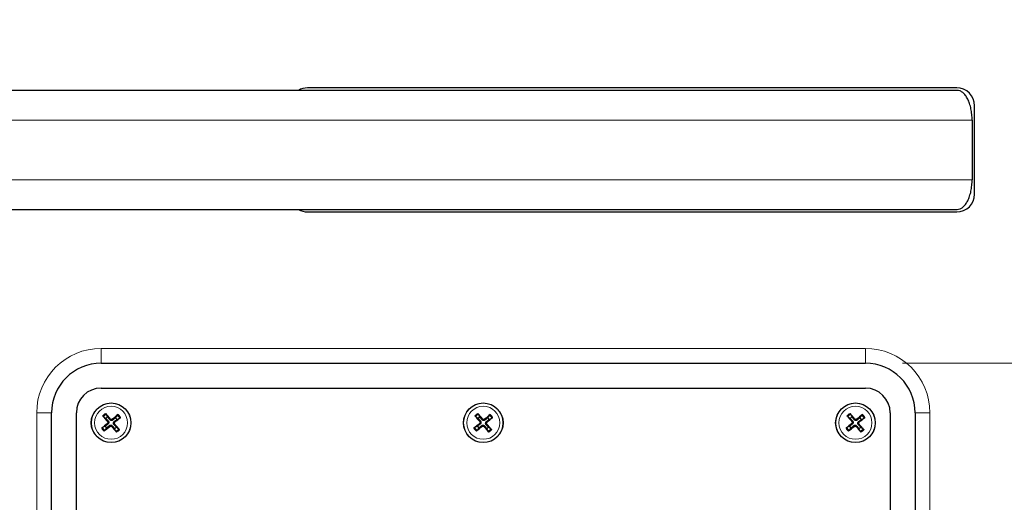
# Model space of a CAD drawing. Header units: millimetres. Extents: x -2236 to 4365, y 90 to 3088.
# Tile 18 of 39: x 647 to 845, y 2149 to 2246. Entities that reach past the tile are written whole.
import ezdxf

# ---------------------------------------------------------------- set-up
doc = ezdxf.new("R2010")
doc.units = ezdxf.units.MM
doc.header["$LTSCALE"] = 15
doc.layers.add('Quota (ISO)', color=7, linetype='Continuous', lineweight=15, true_color=0x008000)
doc.layers.add('Visibile sottile (ISO)', color=9, linetype='Continuous', lineweight=18, true_color=0x808080)
doc.layers.add('Visibile (ISO)', color=7, linetype='Continuous', lineweight=25)
doc.styles.add('Testo nota (ISO)', font='tahoma.ttf')
doc.dimstyles.new('Default (ISO)', dxfattribs={"dimscale": 15, "dimtxt": 2, "dimasz": 1.5, "dimexe": 2, "dimexo": 0.5, "dimgap": 0.5, "dimtad": 1, "dimtoh": 1, "dimrnd": 1e-08, "dimtxsty": 'Testo nota (ISO)', "dimblk": 'Filled-1', "dimcen": 0.09, "dimdle": 10, "dimclrd": 256, "dimclre": 256, "dimclrt": 256, "dimazin": 2, "dimtfac": 0.75, "dimtmove": 0, "dimatfit": 3, "dimfxl": 0, "dimtolj": 1, "dimtzin": 0, "dimlwd": -1, "dimlwe": -1, "dimarcsym": 0})

# ---------------------------------------------------------------- blocks, each defined once
blk = doc.blocks.new('Filled-1')
at = {"color": 0}
for p, q in [((0, 0), (-1, 0.3333)), ((-1, 0.3333), (-1, -0.3333)), ((-1, 0), (0, 0)), ((-1, -0.3333), (0, 0))]:
    blk.add_line(p, q, dxfattribs=at)
at = {"color": 0, "flags": 128}
blk.add_lwpolyline([(-1, -0.3333), (0, 0), (-1, 0.3333), (-1, -0.3333)], dxfattribs=at)
at = {"color": 0}
blk.add_solid([(-1, -0.3333), (0, 0), (-1, 0.3333), (-1, -0.3333)], dxfattribs=at)
blk = doc.blocks.new('*D19')
at = {"layer": 'Defpoints', "color": 0, "transparency": 16777216}
for p in [(2980.54, 2676.18), (-2236.49, 2219.75), (3189.41, 2061.87), (2980.54, 1763.32)]:
    blk.add_point(p, dxfattribs=at)
at = {"layer": 'Quota (ISO)', "transparency": 16777216}
for p, q in [((2988.02, 2676.83), (3200.94, 2695.46)), ((2988.02, 1762.66), (3200.94, 1744.03))]:
    blk.add_line(p, q, dxfattribs=at)
blk.add_arc((-2236.49, 2219.75), 5428.2, 355.23749, 4.76251, dxfattribs=at)
at = {"layer": 'Quota (ISO)', "transparency": 16777216, "xscale": 22.5, "yscale": 22.5, "zscale": 22.5}
for p, rotation in [((3171.05, 2692.85), 94.88125373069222), ((3171.05, 1746.65), 265.1187462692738)]:
    blk.add_blockref('Filled-1', p, dxfattribs=dict(at, rotation=rotation))
at = {"layer": 'Quota (ISO)', "transparency": 16777216, "insert": (3168.59, 2190.81), "char_height": 30, "attachment_point": 4, "rotation": 90, "style": 'Testo nota (ISO)'}
blk.add_mtext('\\A1;10°', dxfattribs=at)
blk = doc.blocks.new('*D28')
at = {"layer": 'Defpoints', "color": 0, "transparency": 16777216}
for p in [(817.46, 2176.75), (1014.61, 2176.75), (817.46, 1962.75)]:
    blk.add_point(p, dxfattribs=at)
at = {"layer": 'Quota (ISO)', "transparency": 16777216}
for p, q in [((824.96, 2176.75), (1044.61, 2176.75)), ((1014.61, 2154.25), (1014.61, 2109.42)), ((1014.61, 1985.25), (1014.61, 2030.07)), ((824.96, 1962.75), (1044.61, 1962.75))]:
    blk.add_line(p, q, dxfattribs=at)
at = {"layer": 'Quota (ISO)', "transparency": 16777216, "xscale": 22.5, "yscale": 22.5, "zscale": 22.5}
for p, rotation in [((1014.61, 2176.75), 90), ((1014.61, 1962.75), 270)]:
    blk.add_blockref('Filled-1', p, dxfattribs=dict(at, rotation=rotation))
at = {"layer": 'Quota (ISO)', "transparency": 16777216, "insert": (1014.61, 2037.57), "char_height": 30, "attachment_point": 4, "rotation": 90, "style": 'Testo nota (ISO)'}
blk.add_mtext('\\A1;214', dxfattribs=at)
blk = doc.blocks.new('*D29')
at = {"layer": 'Defpoints', "color": 0, "transparency": 16777216}
for p in [(262.15, 2676.2), (1014.61, 2676.2), (817.46, 2176.75)]:
    blk.add_point(p, dxfattribs=at)
at = {"layer": 'Quota (ISO)', "transparency": 16777216}
for p, q in [((269.65, 2676.2), (1044.61, 2676.2)), ((1014.61, 2653.7), (1014.61, 2473.37)), ((1014.61, 2199.25), (1014.61, 2379.58)), ((824.96, 2176.75), (1044.61, 2176.75))]:
    blk.add_line(p, q, dxfattribs=at)
at = {"layer": 'Quota (ISO)', "transparency": 16777216, "xscale": 22.5, "yscale": 22.5, "zscale": 22.5}
for p, rotation in [((1014.61, 2676.2), 90), ((1014.61, 2176.75), 270)]:
    blk.add_blockref('Filled-1', p, dxfattribs=dict(at, rotation=rotation))
at = {"layer": 'Quota (ISO)', "transparency": 16777216, "insert": (1014.61, 2387.08), "char_height": 30, "attachment_point": 4, "rotation": 90, "style": 'Testo nota (ISO)'}
blk.add_mtext('\\A1; 500', dxfattribs=at)

msp = doc.modelspace()

# ---------------------------------------------------------------- linework, layer by layer
at = {"layer": 'Visibile (ISO)'}
for p, q in [((835.86, 2232.248), (705.036, 2232.248)), ((835.946, 2231.748), (512.578, 2231.748)), ((839.46, 2210.848), (839.46, 2228.648)), ((838.96, 2225.748), (838.96, 2213.748)), ((512.578, 2207.748), (835.946, 2207.748)), ((705.036, 2207.248), (835.86, 2207.248)), ((663.46, 2176.748), (817.46, 2176.748)), ((663.46, 2171.748), (817.46, 2171.748)), ((653.46, 1972.748), (653.46, 2166.748)), ((658.46, 1972.748), (658.46, 2166.748)), ((822.46, 2166.748), (822.46, 1972.748)), ((827.46, 2166.748), (827.46, 1972.748)), ((663.93, 2165.992), (664.403, 2165.612)), ((664.79, 2165.938), (664.497, 2166.469)), ((666.704, 2166.278), (666.325, 2165.805)), ((666.65, 2165.418), (667.181, 2165.711)), ((738.93, 2165.992), (739.403, 2165.612)), ((739.79, 2165.938), (739.497, 2166.469)), ((741.704, 2166.278), (741.325, 2165.805)), ((741.65, 2165.418), (742.181, 2165.711)), ((813.93, 2165.992), (814.403, 2165.612)), ((814.79, 2165.938), (814.497, 2166.469)), ((816.704, 2166.278), (816.325, 2165.805)), ((816.65, 2165.418), (817.181, 2165.711)), ((664.271, 2164.078), (663.74, 2163.785)), ((664.217, 2163.218), (664.596, 2163.691)), ((666.131, 2163.558), (666.423, 2163.027)), ((666.991, 2163.504), (666.517, 2163.884)), ((739.271, 2164.078), (738.74, 2163.785)), ((739.217, 2163.218), (739.596, 2163.691)), ((741.131, 2163.558), (741.423, 2163.027)), ((741.991, 2163.504), (741.517, 2163.884)), ((814.271, 2164.078), (813.74, 2163.785)), ((814.217, 2163.218), (814.596, 2163.691)), ((816.131, 2163.558), (816.423, 2163.027)), ((816.991, 2163.504), (816.517, 2163.884))]:
    msp.add_line(p, q, dxfattribs=at)
for centre in [(665.46, 2164.748), (740.46, 2164.748), (815.46, 2164.748)]:
    msp.add_circle(centre, 4, dxfattribs=at)
for centre, radius, start, end in [((705.036, 2228.648), 3.6, 90, 120.55843), ((835.86, 2228.648), 3.6, 0, 90), ((835.86, 2210.848), 3.6, 270, 0), ((705.036, 2210.848), 3.6, 239.44157, 270), ((663.46, 2166.748), 10, 90, 180), ((817.46, 2166.748), 10, 0, 90), ((663.46, 2166.748), 5, 90, 180), ((817.46, 2166.748), 5, 0, 90), ((665.46, 2164.748), 1.365, 119.39455, 140.73558), ((665.46, 2164.748), 1.365, 29.39455, 50.73558), ((740.46, 2164.748), 1.365, 119.39455, 140.73558), ((740.46, 2164.748), 1.365, 29.39455, 50.73558), ((815.46, 2164.748), 1.365, 119.39455, 140.73558), ((815.46, 2164.748), 1.365, 29.39455, 50.73558), ((665.46, 2164.748), 1.365, 209.39455, 230.73558), ((665.46, 2164.748), 1.365, 299.39455, 320.73558), ((740.46, 2164.748), 1.365, 209.39455, 230.73558), ((740.46, 2164.748), 1.365, 299.39455, 320.73558), ((815.46, 2164.748), 1.365, 209.39455, 230.73558), ((815.46, 2164.748), 1.365, 299.39455, 320.73558)]:
    msp.add_arc(centre, radius, start, end, dxfattribs=at)
for centre, major_axis, start_param, end_param in [((665.606, 2164.875), (4.276, -4.891), 4.3752382, 4.6085636), ((665.31, 2164.626), (-4.086, 5.052), 4.8162143, 5.0495397), ((665.588, 2164.602), (-4.891, -4.276), 4.3752382, 4.6085636), ((665.339, 2164.899), (5.052, 4.086), 4.8162143, 5.0495397), ((740.606, 2164.875), (4.276, -4.891), 4.3752382, 4.6085636), ((740.31, 2164.626), (-4.086, 5.052), 4.8162143, 5.0495397), ((740.588, 2164.602), (-4.891, -4.276), 4.3752382, 4.6085636), ((740.339, 2164.899), (5.052, 4.086), 4.8162143, 5.0495397), ((815.606, 2164.875), (4.276, -4.891), 4.3752382, 4.6085636), ((815.31, 2164.626), (-4.086, 5.052), 4.8162143, 5.0495397), ((815.588, 2164.602), (-4.891, -4.276), 4.3752382, 4.6085636), ((815.339, 2164.899), (5.052, 4.086), 4.8162143, 5.0495397), ((665.582, 2164.597), (-5.052, -4.086), 4.8162143, 5.0495397), ((665.333, 2164.894), (4.891, 4.276), 4.3752382, 4.6085636), ((665.611, 2164.87), (4.086, -5.052), 4.8162143, 5.0495397), ((665.315, 2164.62), (-4.276, 4.891), 4.3752382, 4.6085636), ((740.582, 2164.597), (-5.052, -4.086), 4.8162143, 5.0495397), ((740.333, 2164.894), (4.891, 4.276), 4.3752382, 4.6085636), ((740.611, 2164.87), (4.086, -5.052), 4.8162143, 5.0495397), ((740.315, 2164.62), (-4.276, 4.891), 4.3752382, 4.6085636), ((815.582, 2164.597), (-5.052, -4.086), 4.8162143, 5.0495397), ((815.333, 2164.894), (4.891, 4.276), 4.3752382, 4.6085636), ((815.611, 2164.87), (4.086, -5.052), 4.8162143, 5.0495397), ((815.315, 2164.62), (-4.276, 4.891), 4.3752382, 4.6085636)]:
    msp.add_ellipse(centre, major_axis=major_axis, ratio=0.0871557, start_param=start_param, end_param=end_param, dxfattribs=at)
for points, knots in [([(838.96, 2225.748), (838.96, 2226.118), (838.942, 2226.521), (838.863, 2227.312), (838.803, 2227.699), (838.661, 2228.382), (838.566, 2228.742), (838.341, 2229.413), (838.211, 2229.725), (837.948, 2230.249), (837.791, 2230.51), (837.454, 2230.959), (837.273, 2231.148), (836.93, 2231.432), (836.735, 2231.553), (836.336, 2231.711), (836.133, 2231.748), (835.946, 2231.748)], [1.78125806, 1.78125806, 1.78125806, 1.78125806, 1.89216581, 1.89216581, 2.00307356, 2.00307356, 2.11424513, 2.11424513, 2.2254167, 2.2254167, 2.33690616, 2.33690616, 2.44839562, 2.44839562, 2.56014572, 2.56014572, 2.67189583, 2.67189583, 2.67189583, 2.67189583]), ([(835.946, 2207.748), (836.133, 2207.748), (836.336, 2207.785), (836.735, 2207.943), (836.93, 2208.064), (837.273, 2208.348), (837.454, 2208.537), (837.791, 2208.986), (837.948, 2209.247), (838.211, 2209.771), (838.341, 2210.082), (838.566, 2210.754), (838.661, 2211.113), (838.803, 2211.797), (838.863, 2212.184), (838.942, 2212.975), (838.96, 2213.378), (838.96, 2213.748)], [0.89062029, 0.89062029, 0.89062029, 0.89062029, 1.00237039, 1.00237039, 1.1141205, 1.1141205, 1.22560996, 1.22560996, 1.33709942, 1.33709942, 1.44827099, 1.44827099, 1.55944256, 1.55944256, 1.67035031, 1.67035031, 1.78125806, 1.78125806, 1.78125806, 1.78125806]), ([(663.93, 2165.992), (663.924, 2165.997), (663.915, 2166.004), (663.897, 2166.022), (663.882, 2166.037), (663.856, 2166.065), (663.839, 2166.083), (663.814, 2166.112), (663.8, 2166.128), (663.789, 2166.142)], [0.056834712, 0.056834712, 0.056834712, 0.056834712, 0.061827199, 0.061827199, 0.067997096, 0.067997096, 0.074241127, 0.074241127, 0.079631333, 0.079631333, 0.079631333, 0.079631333]), ([(664.374, 2166.633), (664.385, 2166.62), (664.399, 2166.604), (664.423, 2166.574), (664.438, 2166.554), (664.461, 2166.524), (664.473, 2166.507), (664.488, 2166.485), (664.494, 2166.476), (664.497, 2166.469)], [0.019494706, 0.019494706, 0.019494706, 0.019494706, 0.024884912, 0.024884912, 0.031128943, 0.031128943, 0.037298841, 0.037298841, 0.042291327, 0.042291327, 0.042291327, 0.042291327]), ([(664.739, 2165.012), (664.762, 2164.985), (664.781, 2164.953), (664.804, 2164.882), (664.808, 2164.845), (664.804, 2164.775), (664.794, 2164.738), (664.762, 2164.672), (664.739, 2164.642), (664.71, 2164.616), (664.707, 2164.614), (664.704, 2164.612)], [0, 0, 0, 0, 0.010484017, 0.010484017, 0.020968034, 0.020968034, 0.031445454, 0.031445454, 0.041922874, 0.041922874, 0.042989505, 0.042989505, 0.042989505, 0.042989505]), ([(664.87, 2165.126), (664.904, 2165.09), (664.932, 2165.048), (664.966, 2164.974), (664.978, 2164.939), (664.992, 2164.864), (664.993, 2164.825), (664.987, 2164.752), (664.979, 2164.714), (664.952, 2164.643), (664.935, 2164.61), (664.889, 2164.543), (664.853, 2164.506), (664.813, 2164.477)], [0.19663868, 0.19663868, 0.19663868, 0.19663868, 0.212003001, 0.212003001, 0.222939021, 0.222939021, 0.23387504, 0.23387504, 0.24481106, 0.24481106, 0.255747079, 0.255747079, 0.2711114, 0.2711114, 0.2711114, 0.2711114]), ([(665.838, 2165.339), (665.803, 2165.305), (665.76, 2165.276), (665.687, 2165.242), (665.651, 2165.23), (665.576, 2165.217), (665.537, 2165.215), (665.465, 2165.221), (665.426, 2165.23), (665.355, 2165.256), (665.322, 2165.274), (665.256, 2165.32), (665.219, 2165.355), (665.189, 2165.395)], [0.19663868, 0.19663868, 0.19663868, 0.19663868, 0.212003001, 0.212003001, 0.222939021, 0.222939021, 0.23387504, 0.23387504, 0.24481106, 0.24481106, 0.255747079, 0.255747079, 0.2711114, 0.2711114, 0.2711114, 0.2711114]), ([(665.724, 2165.469), (665.698, 2165.447), (665.665, 2165.428), (665.595, 2165.404), (665.557, 2165.4), (665.487, 2165.405), (665.451, 2165.414), (665.384, 2165.447), (665.354, 2165.47), (665.329, 2165.498), (665.327, 2165.501), (665.324, 2165.504)], [0, 0, 0, 0, 0.010484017, 0.010484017, 0.020968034, 0.020968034, 0.031445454, 0.031445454, 0.041922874, 0.041922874, 0.042989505, 0.042989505, 0.042989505, 0.042989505]), ([(666.051, 2164.37), (666.017, 2164.406), (665.989, 2164.448), (665.955, 2164.522), (665.943, 2164.557), (665.929, 2164.632), (665.927, 2164.671), (665.934, 2164.744), (665.942, 2164.782), (665.968, 2164.853), (665.986, 2164.886), (666.032, 2164.953), (666.068, 2164.99), (666.107, 2165.019)], [0.19663868, 0.19663868, 0.19663868, 0.19663868, 0.212003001, 0.212003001, 0.222939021, 0.222939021, 0.23387504, 0.23387504, 0.24481106, 0.24481106, 0.255747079, 0.255747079, 0.2711114, 0.2711114, 0.2711114, 0.2711114]), ([(666.182, 2164.484), (666.159, 2164.511), (666.14, 2164.543), (666.117, 2164.614), (666.112, 2164.651), (666.117, 2164.721), (666.126, 2164.758), (666.159, 2164.824), (666.182, 2164.854), (666.211, 2164.88), (666.214, 2164.882), (666.216, 2164.884)], [0, 0, 0, 0, 0.010484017, 0.010484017, 0.020968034, 0.020968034, 0.031445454, 0.031445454, 0.041922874, 0.041922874, 0.042989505, 0.042989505, 0.042989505, 0.042989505]), ([(666.704, 2166.278), (666.709, 2166.284), (666.717, 2166.293), (666.735, 2166.312), (666.749, 2166.326), (666.777, 2166.352), (666.795, 2166.369), (666.825, 2166.394), (666.84, 2166.408), (666.854, 2166.419)], [0.056834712, 0.056834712, 0.056834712, 0.056834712, 0.061827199, 0.061827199, 0.067997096, 0.067997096, 0.074241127, 0.074241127, 0.079631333, 0.079631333, 0.079631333, 0.079631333]), ([(667.346, 2165.835), (667.332, 2165.823), (667.316, 2165.81), (667.286, 2165.785), (667.267, 2165.77), (667.236, 2165.747), (667.22, 2165.735), (667.198, 2165.721), (667.188, 2165.715), (667.181, 2165.711)], [0.019494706, 0.019494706, 0.019494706, 0.019494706, 0.024884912, 0.024884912, 0.031128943, 0.031128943, 0.037298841, 0.037298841, 0.042291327, 0.042291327, 0.042291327, 0.042291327]), ([(738.93, 2165.992), (738.924, 2165.997), (738.915, 2166.004), (738.897, 2166.022), (738.882, 2166.037), (738.856, 2166.065), (738.839, 2166.083), (738.814, 2166.112), (738.8, 2166.128), (738.789, 2166.142)], [0.056834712, 0.056834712, 0.056834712, 0.056834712, 0.061827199, 0.061827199, 0.067997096, 0.067997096, 0.074241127, 0.074241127, 0.079631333, 0.079631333, 0.079631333, 0.079631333]), ([(739.374, 2166.633), (739.385, 2166.62), (739.399, 2166.604), (739.423, 2166.574), (739.438, 2166.554), (739.461, 2166.524), (739.473, 2166.507), (739.488, 2166.485), (739.494, 2166.476), (739.497, 2166.469)], [0.019494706, 0.019494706, 0.019494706, 0.019494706, 0.024884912, 0.024884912, 0.031128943, 0.031128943, 0.037298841, 0.037298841, 0.042291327, 0.042291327, 0.042291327, 0.042291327]), ([(739.739, 2165.012), (739.762, 2164.985), (739.781, 2164.953), (739.804, 2164.882), (739.808, 2164.845), (739.804, 2164.775), (739.794, 2164.738), (739.762, 2164.672), (739.739, 2164.642), (739.71, 2164.616), (739.707, 2164.614), (739.704, 2164.612)], [0, 0, 0, 0, 0.010484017, 0.010484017, 0.020968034, 0.020968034, 0.031445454, 0.031445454, 0.041922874, 0.041922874, 0.042989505, 0.042989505, 0.042989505, 0.042989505]), ([(739.87, 2165.126), (739.904, 2165.09), (739.932, 2165.048), (739.966, 2164.974), (739.978, 2164.939), (739.992, 2164.864), (739.993, 2164.825), (739.987, 2164.752), (739.979, 2164.714), (739.952, 2164.643), (739.935, 2164.61), (739.889, 2164.543), (739.853, 2164.506), (739.813, 2164.477)], [0.19663868, 0.19663868, 0.19663868, 0.19663868, 0.212003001, 0.212003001, 0.222939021, 0.222939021, 0.23387504, 0.23387504, 0.24481106, 0.24481106, 0.255747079, 0.255747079, 0.2711114, 0.2711114, 0.2711114, 0.2711114]), ([(740.838, 2165.339), (740.803, 2165.305), (740.76, 2165.276), (740.687, 2165.242), (740.651, 2165.23), (740.576, 2165.217), (740.537, 2165.215), (740.465, 2165.221), (740.426, 2165.23), (740.355, 2165.256), (740.322, 2165.274), (740.256, 2165.32), (740.219, 2165.355), (740.189, 2165.395)], [0.19663868, 0.19663868, 0.19663868, 0.19663868, 0.212003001, 0.212003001, 0.222939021, 0.222939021, 0.23387504, 0.23387504, 0.24481106, 0.24481106, 0.255747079, 0.255747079, 0.2711114, 0.2711114, 0.2711114, 0.2711114]), ([(740.724, 2165.469), (740.698, 2165.447), (740.665, 2165.428), (740.595, 2165.404), (740.557, 2165.4), (740.487, 2165.405), (740.451, 2165.414), (740.384, 2165.447), (740.354, 2165.47), (740.329, 2165.498), (740.327, 2165.501), (740.324, 2165.504)], [0, 0, 0, 0, 0.010484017, 0.010484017, 0.020968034, 0.020968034, 0.031445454, 0.031445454, 0.041922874, 0.041922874, 0.042989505, 0.042989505, 0.042989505, 0.042989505]), ([(741.051, 2164.37), (741.017, 2164.406), (740.989, 2164.448), (740.955, 2164.522), (740.943, 2164.557), (740.929, 2164.632), (740.927, 2164.671), (740.934, 2164.744), (740.942, 2164.782), (740.968, 2164.853), (740.986, 2164.886), (741.032, 2164.953), (741.068, 2164.99), (741.107, 2165.019)], [0.19663868, 0.19663868, 0.19663868, 0.19663868, 0.212003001, 0.212003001, 0.222939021, 0.222939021, 0.23387504, 0.23387504, 0.24481106, 0.24481106, 0.255747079, 0.255747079, 0.2711114, 0.2711114, 0.2711114, 0.2711114]), ([(741.182, 2164.484), (741.159, 2164.511), (741.14, 2164.543), (741.117, 2164.614), (741.112, 2164.651), (741.117, 2164.721), (741.126, 2164.758), (741.159, 2164.824), (741.182, 2164.854), (741.211, 2164.88), (741.214, 2164.882), (741.216, 2164.884)], [0, 0, 0, 0, 0.010484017, 0.010484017, 0.020968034, 0.020968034, 0.031445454, 0.031445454, 0.041922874, 0.041922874, 0.042989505, 0.042989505, 0.042989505, 0.042989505]), ([(741.704, 2166.278), (741.709, 2166.284), (741.717, 2166.293), (741.735, 2166.312), (741.749, 2166.326), (741.777, 2166.352), (741.795, 2166.369), (741.825, 2166.394), (741.84, 2166.408), (741.854, 2166.419)], [0.056834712, 0.056834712, 0.056834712, 0.056834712, 0.061827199, 0.061827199, 0.067997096, 0.067997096, 0.074241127, 0.074241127, 0.079631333, 0.079631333, 0.079631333, 0.079631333]), ([(742.346, 2165.835), (742.332, 2165.823), (742.316, 2165.81), (742.286, 2165.785), (742.267, 2165.77), (742.236, 2165.747), (742.22, 2165.735), (742.198, 2165.721), (742.188, 2165.715), (742.181, 2165.711)], [0.019494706, 0.019494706, 0.019494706, 0.019494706, 0.024884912, 0.024884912, 0.031128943, 0.031128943, 0.037298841, 0.037298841, 0.042291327, 0.042291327, 0.042291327, 0.042291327]), ([(813.93, 2165.992), (813.924, 2165.997), (813.915, 2166.004), (813.897, 2166.022), (813.882, 2166.037), (813.856, 2166.065), (813.839, 2166.083), (813.814, 2166.112), (813.8, 2166.128), (813.789, 2166.142)], [0.056834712, 0.056834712, 0.056834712, 0.056834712, 0.061827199, 0.061827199, 0.067997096, 0.067997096, 0.074241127, 0.074241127, 0.079631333, 0.079631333, 0.079631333, 0.079631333]), ([(814.374, 2166.633), (814.385, 2166.62), (814.399, 2166.604), (814.423, 2166.574), (814.438, 2166.554), (814.461, 2166.524), (814.473, 2166.507), (814.488, 2166.485), (814.494, 2166.476), (814.497, 2166.469)], [0.019494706, 0.019494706, 0.019494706, 0.019494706, 0.024884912, 0.024884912, 0.031128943, 0.031128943, 0.037298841, 0.037298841, 0.042291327, 0.042291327, 0.042291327, 0.042291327]), ([(814.739, 2165.012), (814.762, 2164.985), (814.781, 2164.953), (814.804, 2164.882), (814.808, 2164.845), (814.804, 2164.775), (814.794, 2164.738), (814.762, 2164.672), (814.739, 2164.642), (814.71, 2164.616), (814.707, 2164.614), (814.704, 2164.612)], [0, 0, 0, 0, 0.010484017, 0.010484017, 0.020968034, 0.020968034, 0.031445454, 0.031445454, 0.041922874, 0.041922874, 0.042989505, 0.042989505, 0.042989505, 0.042989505]), ([(814.87, 2165.126), (814.904, 2165.09), (814.932, 2165.048), (814.966, 2164.974), (814.978, 2164.939), (814.992, 2164.864), (814.993, 2164.825), (814.987, 2164.752), (814.979, 2164.714), (814.952, 2164.643), (814.935, 2164.61), (814.889, 2164.543), (814.853, 2164.506), (814.813, 2164.477)], [0.19663868, 0.19663868, 0.19663868, 0.19663868, 0.212003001, 0.212003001, 0.222939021, 0.222939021, 0.23387504, 0.23387504, 0.24481106, 0.24481106, 0.255747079, 0.255747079, 0.2711114, 0.2711114, 0.2711114, 0.2711114]), ([(815.838, 2165.339), (815.803, 2165.305), (815.76, 2165.276), (815.687, 2165.242), (815.651, 2165.23), (815.576, 2165.217), (815.537, 2165.215), (815.465, 2165.221), (815.426, 2165.23), (815.355, 2165.256), (815.322, 2165.274), (815.256, 2165.32), (815.219, 2165.355), (815.189, 2165.395)], [0.19663868, 0.19663868, 0.19663868, 0.19663868, 0.212003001, 0.212003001, 0.222939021, 0.222939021, 0.23387504, 0.23387504, 0.24481106, 0.24481106, 0.255747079, 0.255747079, 0.2711114, 0.2711114, 0.2711114, 0.2711114]), ([(815.724, 2165.469), (815.698, 2165.447), (815.665, 2165.428), (815.595, 2165.404), (815.557, 2165.4), (815.487, 2165.405), (815.451, 2165.414), (815.384, 2165.447), (815.354, 2165.47), (815.329, 2165.498), (815.327, 2165.501), (815.324, 2165.504)], [0, 0, 0, 0, 0.010484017, 0.010484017, 0.020968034, 0.020968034, 0.031445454, 0.031445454, 0.041922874, 0.041922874, 0.042989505, 0.042989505, 0.042989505, 0.042989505]), ([(816.051, 2164.37), (816.017, 2164.406), (815.989, 2164.448), (815.955, 2164.522), (815.943, 2164.557), (815.929, 2164.632), (815.927, 2164.671), (815.934, 2164.744), (815.942, 2164.782), (815.968, 2164.853), (815.986, 2164.886), (816.032, 2164.953), (816.068, 2164.99), (816.107, 2165.019)], [0.19663868, 0.19663868, 0.19663868, 0.19663868, 0.212003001, 0.212003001, 0.222939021, 0.222939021, 0.23387504, 0.23387504, 0.24481106, 0.24481106, 0.255747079, 0.255747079, 0.2711114, 0.2711114, 0.2711114, 0.2711114]), ([(816.182, 2164.484), (816.159, 2164.511), (816.14, 2164.543), (816.117, 2164.614), (816.112, 2164.651), (816.117, 2164.721), (816.126, 2164.758), (816.159, 2164.824), (816.182, 2164.854), (816.211, 2164.88), (816.214, 2164.882), (816.216, 2164.884)], [0, 0, 0, 0, 0.010484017, 0.010484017, 0.020968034, 0.020968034, 0.031445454, 0.031445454, 0.041922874, 0.041922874, 0.042989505, 0.042989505, 0.042989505, 0.042989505]), ([(816.704, 2166.278), (816.709, 2166.284), (816.717, 2166.293), (816.735, 2166.312), (816.749, 2166.326), (816.777, 2166.352), (816.795, 2166.369), (816.825, 2166.394), (816.84, 2166.408), (816.854, 2166.419)], [0.056834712, 0.056834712, 0.056834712, 0.056834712, 0.061827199, 0.061827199, 0.067997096, 0.067997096, 0.074241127, 0.074241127, 0.079631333, 0.079631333, 0.079631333, 0.079631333]), ([(817.346, 2165.835), (817.332, 2165.823), (817.316, 2165.81), (817.286, 2165.785), (817.267, 2165.77), (817.236, 2165.747), (817.22, 2165.735), (817.198, 2165.721), (817.188, 2165.715), (817.181, 2165.711)], [0.019494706, 0.019494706, 0.019494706, 0.019494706, 0.024884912, 0.024884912, 0.031128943, 0.031128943, 0.037298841, 0.037298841, 0.042291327, 0.042291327, 0.042291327, 0.042291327]), ([(663.575, 2163.661), (663.588, 2163.673), (663.604, 2163.686), (663.635, 2163.71), (663.654, 2163.726), (663.685, 2163.749), (663.701, 2163.76), (663.723, 2163.775), (663.733, 2163.781), (663.74, 2163.785)], [0.019494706, 0.019494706, 0.019494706, 0.019494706, 0.024884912, 0.024884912, 0.031128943, 0.031128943, 0.037298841, 0.037298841, 0.042291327, 0.042291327, 0.042291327, 0.042291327]), ([(664.217, 2163.218), (664.212, 2163.212), (664.204, 2163.203), (664.186, 2163.184), (664.171, 2163.17), (664.143, 2163.143), (664.125, 2163.127), (664.096, 2163.102), (664.08, 2163.088), (664.067, 2163.077)], [0.056834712, 0.056834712, 0.056834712, 0.056834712, 0.061827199, 0.061827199, 0.067997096, 0.067997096, 0.074241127, 0.074241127, 0.079631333, 0.079631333, 0.079631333, 0.079631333]), ([(665.083, 2164.157), (665.118, 2164.191), (665.161, 2164.22), (665.234, 2164.254), (665.27, 2164.265), (665.344, 2164.279), (665.383, 2164.281), (665.456, 2164.275), (665.494, 2164.266), (665.566, 2164.24), (665.599, 2164.222), (665.665, 2164.176), (665.702, 2164.141), (665.731, 2164.101)], [0.19663868, 0.19663868, 0.19663868, 0.19663868, 0.212003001, 0.212003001, 0.222939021, 0.222939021, 0.23387504, 0.23387504, 0.24481106, 0.24481106, 0.255747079, 0.255747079, 0.2711114, 0.2711114, 0.2711114, 0.2711114]), ([(665.197, 2164.027), (665.223, 2164.049), (665.256, 2164.068), (665.326, 2164.092), (665.364, 2164.096), (665.433, 2164.091), (665.47, 2164.082), (665.537, 2164.049), (665.566, 2164.026), (665.592, 2163.998), (665.594, 2163.995), (665.597, 2163.992)], [0, 0, 0, 0, 0.010484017, 0.010484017, 0.020968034, 0.020968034, 0.031445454, 0.031445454, 0.041922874, 0.041922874, 0.042989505, 0.042989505, 0.042989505, 0.042989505]), ([(666.547, 2162.863), (666.536, 2162.876), (666.522, 2162.892), (666.498, 2162.922), (666.483, 2162.941), (666.46, 2162.972), (666.448, 2162.989), (666.433, 2163.011), (666.427, 2163.02), (666.423, 2163.027)], [0.019494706, 0.019494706, 0.019494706, 0.019494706, 0.024884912, 0.024884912, 0.031128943, 0.031128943, 0.037298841, 0.037298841, 0.042291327, 0.042291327, 0.042291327, 0.042291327]), ([(666.991, 2163.504), (666.997, 2163.499), (667.005, 2163.492), (667.024, 2163.474), (667.039, 2163.459), (667.065, 2163.431), (667.081, 2163.413), (667.107, 2163.384), (667.12, 2163.368), (667.132, 2163.354)], [0.056834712, 0.056834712, 0.056834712, 0.056834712, 0.061827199, 0.061827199, 0.067997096, 0.067997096, 0.074241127, 0.074241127, 0.079631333, 0.079631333, 0.079631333, 0.079631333]), ([(738.575, 2163.661), (738.588, 2163.673), (738.604, 2163.686), (738.635, 2163.71), (738.654, 2163.726), (738.685, 2163.749), (738.701, 2163.76), (738.723, 2163.775), (738.733, 2163.781), (738.74, 2163.785)], [0.019494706, 0.019494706, 0.019494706, 0.019494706, 0.024884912, 0.024884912, 0.031128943, 0.031128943, 0.037298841, 0.037298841, 0.042291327, 0.042291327, 0.042291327, 0.042291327]), ([(739.217, 2163.218), (739.212, 2163.212), (739.204, 2163.203), (739.186, 2163.184), (739.171, 2163.17), (739.143, 2163.143), (739.125, 2163.127), (739.096, 2163.102), (739.08, 2163.088), (739.067, 2163.077)], [0.056834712, 0.056834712, 0.056834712, 0.056834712, 0.061827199, 0.061827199, 0.067997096, 0.067997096, 0.074241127, 0.074241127, 0.079631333, 0.079631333, 0.079631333, 0.079631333]), ([(740.083, 2164.157), (740.118, 2164.191), (740.161, 2164.22), (740.234, 2164.254), (740.27, 2164.265), (740.344, 2164.279), (740.383, 2164.281), (740.456, 2164.275), (740.494, 2164.266), (740.566, 2164.24), (740.599, 2164.222), (740.665, 2164.176), (740.702, 2164.141), (740.731, 2164.101)], [0.19663868, 0.19663868, 0.19663868, 0.19663868, 0.212003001, 0.212003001, 0.222939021, 0.222939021, 0.23387504, 0.23387504, 0.24481106, 0.24481106, 0.255747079, 0.255747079, 0.2711114, 0.2711114, 0.2711114, 0.2711114]), ([(740.197, 2164.027), (740.223, 2164.049), (740.256, 2164.068), (740.326, 2164.092), (740.364, 2164.096), (740.433, 2164.091), (740.47, 2164.082), (740.537, 2164.049), (740.566, 2164.026), (740.592, 2163.998), (740.594, 2163.995), (740.597, 2163.992)], [0, 0, 0, 0, 0.010484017, 0.010484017, 0.020968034, 0.020968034, 0.031445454, 0.031445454, 0.041922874, 0.041922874, 0.042989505, 0.042989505, 0.042989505, 0.042989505]), ([(741.547, 2162.863), (741.536, 2162.876), (741.522, 2162.892), (741.498, 2162.922), (741.483, 2162.941), (741.46, 2162.972), (741.448, 2162.989), (741.433, 2163.011), (741.427, 2163.02), (741.423, 2163.027)], [0.019494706, 0.019494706, 0.019494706, 0.019494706, 0.024884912, 0.024884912, 0.031128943, 0.031128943, 0.037298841, 0.037298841, 0.042291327, 0.042291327, 0.042291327, 0.042291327]), ([(741.991, 2163.504), (741.997, 2163.499), (742.005, 2163.492), (742.024, 2163.474), (742.039, 2163.459), (742.065, 2163.431), (742.081, 2163.413), (742.107, 2163.384), (742.12, 2163.368), (742.132, 2163.354)], [0.056834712, 0.056834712, 0.056834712, 0.056834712, 0.061827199, 0.061827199, 0.067997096, 0.067997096, 0.074241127, 0.074241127, 0.079631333, 0.079631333, 0.079631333, 0.079631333]), ([(813.575, 2163.661), (813.588, 2163.673), (813.604, 2163.686), (813.635, 2163.71), (813.654, 2163.726), (813.685, 2163.749), (813.701, 2163.76), (813.723, 2163.775), (813.733, 2163.781), (813.74, 2163.785)], [0.019494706, 0.019494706, 0.019494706, 0.019494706, 0.024884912, 0.024884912, 0.031128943, 0.031128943, 0.037298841, 0.037298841, 0.042291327, 0.042291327, 0.042291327, 0.042291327]), ([(814.217, 2163.218), (814.212, 2163.212), (814.204, 2163.203), (814.186, 2163.184), (814.171, 2163.17), (814.143, 2163.143), (814.125, 2163.127), (814.096, 2163.102), (814.08, 2163.088), (814.067, 2163.077)], [0.056834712, 0.056834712, 0.056834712, 0.056834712, 0.061827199, 0.061827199, 0.067997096, 0.067997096, 0.074241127, 0.074241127, 0.079631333, 0.079631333, 0.079631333, 0.079631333]), ([(815.083, 2164.157), (815.118, 2164.191), (815.161, 2164.22), (815.234, 2164.254), (815.27, 2164.265), (815.344, 2164.279), (815.383, 2164.281), (815.456, 2164.275), (815.494, 2164.266), (815.566, 2164.24), (815.599, 2164.222), (815.665, 2164.176), (815.702, 2164.141), (815.731, 2164.101)], [0.19663868, 0.19663868, 0.19663868, 0.19663868, 0.212003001, 0.212003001, 0.222939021, 0.222939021, 0.23387504, 0.23387504, 0.24481106, 0.24481106, 0.255747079, 0.255747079, 0.2711114, 0.2711114, 0.2711114, 0.2711114]), ([(815.197, 2164.027), (815.223, 2164.049), (815.256, 2164.068), (815.326, 2164.092), (815.364, 2164.096), (815.433, 2164.091), (815.47, 2164.082), (815.537, 2164.049), (815.566, 2164.026), (815.592, 2163.998), (815.594, 2163.995), (815.597, 2163.992)], [0, 0, 0, 0, 0.010484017, 0.010484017, 0.020968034, 0.020968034, 0.031445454, 0.031445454, 0.041922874, 0.041922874, 0.042989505, 0.042989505, 0.042989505, 0.042989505]), ([(816.547, 2162.863), (816.536, 2162.876), (816.522, 2162.892), (816.498, 2162.922), (816.483, 2162.941), (816.46, 2162.972), (816.448, 2162.989), (816.433, 2163.011), (816.427, 2163.02), (816.423, 2163.027)], [0.019494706, 0.019494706, 0.019494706, 0.019494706, 0.024884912, 0.024884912, 0.031128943, 0.031128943, 0.037298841, 0.037298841, 0.042291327, 0.042291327, 0.042291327, 0.042291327]), ([(816.991, 2163.504), (816.997, 2163.499), (817.005, 2163.492), (817.024, 2163.474), (817.039, 2163.459), (817.065, 2163.431), (817.081, 2163.413), (817.107, 2163.384), (817.12, 2163.368), (817.132, 2163.354)], [0.056834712, 0.056834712, 0.056834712, 0.056834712, 0.061827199, 0.061827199, 0.067997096, 0.067997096, 0.074241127, 0.074241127, 0.079631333, 0.079631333, 0.079631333, 0.079631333])]:
    msp.add_open_spline(points, degree=3, knots=knots, dxfattribs=at)
for points, weights in [([(664.403, 2165.612), (664.712, 2165.29), (664.87, 2165.126)], [1, 1.41024697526, 1.77428976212]), ([(665.189, 2165.395), (665.054, 2165.578), (664.79, 2165.938)], [1.77428976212, 1.41024697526, 1]), ([(666.325, 2165.805), (666.003, 2165.496), (665.838, 2165.339)], [1, 1.41024697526, 1.77428976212]), ([(666.107, 2165.019), (666.291, 2165.154), (666.65, 2165.418)], [1.77428976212, 1.41024697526, 1]), ([(739.403, 2165.612), (739.712, 2165.29), (739.87, 2165.126)], [1, 1.41024697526, 1.77428976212]), ([(740.189, 2165.395), (740.054, 2165.578), (739.79, 2165.938)], [1.77428976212, 1.41024697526, 1]), ([(741.325, 2165.805), (741.003, 2165.496), (740.838, 2165.339)], [1, 1.41024697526, 1.77428976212]), ([(741.107, 2165.019), (741.291, 2165.154), (741.65, 2165.418)], [1.77428976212, 1.41024697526, 1]), ([(814.403, 2165.612), (814.712, 2165.29), (814.87, 2165.126)], [1, 1.41024697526, 1.77428976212]), ([(815.189, 2165.395), (815.054, 2165.578), (814.79, 2165.938)], [1.77428976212, 1.41024697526, 1]), ([(816.325, 2165.805), (816.003, 2165.496), (815.838, 2165.339)], [1, 1.41024697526, 1.77428976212]), ([(816.107, 2165.019), (816.291, 2165.154), (816.65, 2165.418)], [1.77428976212, 1.41024697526, 1]), ([(664.813, 2164.477), (664.63, 2164.342), (664.271, 2164.078)], [1.77428976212, 1.41024697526, 1]), ([(664.596, 2163.691), (664.918, 2164), (665.083, 2164.157)], [1, 1.41024697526, 1.77428976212]), ([(665.731, 2164.101), (665.866, 2163.918), (666.131, 2163.558)], [1.77428976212, 1.41024697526, 1]), ([(666.517, 2163.884), (666.209, 2164.206), (666.051, 2164.37)], [1, 1.41024697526, 1.77428976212]), ([(739.813, 2164.477), (739.63, 2164.342), (739.271, 2164.078)], [1.77428976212, 1.41024697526, 1]), ([(739.596, 2163.691), (739.918, 2164), (740.083, 2164.157)], [1, 1.41024697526, 1.77428976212]), ([(740.731, 2164.101), (740.866, 2163.918), (741.131, 2163.558)], [1.77428976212, 1.41024697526, 1]), ([(741.517, 2163.884), (741.209, 2164.206), (741.051, 2164.37)], [1, 1.41024697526, 1.77428976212]), ([(814.813, 2164.477), (814.63, 2164.342), (814.271, 2164.078)], [1.77428976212, 1.41024697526, 1]), ([(814.596, 2163.691), (814.918, 2164), (815.083, 2164.157)], [1, 1.41024697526, 1.77428976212]), ([(815.731, 2164.101), (815.866, 2163.918), (816.131, 2163.558)], [1.77428976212, 1.41024697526, 1]), ([(816.517, 2163.884), (816.209, 2164.206), (816.051, 2164.37)], [1, 1.41024697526, 1.77428976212])]:
    msp.add_rational_spline(points, weights, degree=2, dxfattribs=at)
at = {"layer": 'Visibile sottile (ISO)'}
for p, q in [((511.943, 2225.748), (838.96, 2225.748)), ((838.96, 2213.748), (511.943, 2213.748)), ((663.46, 2176.748), (663.46, 2179.748)), ((817.46, 2179.748), (663.46, 2179.748)), ((817.46, 2179.748), (817.46, 2176.748)), ((650.46, 2166.748), (653.46, 2166.748)), ((650.46, 2166.748), (650.46, 1972.748)), ((830.46, 2166.748), (827.46, 2166.748)), ((830.46, 1972.748), (830.46, 2166.748)), ((664.739, 2165.012), (664.87, 2165.126)), ((665.324, 2165.504), (665.189, 2165.395)), ((665.724, 2165.469), (665.838, 2165.339)), ((666.216, 2164.884), (666.107, 2165.019)), ((739.739, 2165.012), (739.87, 2165.126)), ((740.324, 2165.504), (740.189, 2165.395)), ((740.724, 2165.469), (740.838, 2165.339)), ((741.216, 2164.884), (741.107, 2165.019)), ((814.739, 2165.012), (814.87, 2165.126)), ((815.324, 2165.504), (815.189, 2165.395)), ((815.724, 2165.469), (815.838, 2165.339)), ((816.216, 2164.884), (816.107, 2165.019)), ((664.704, 2164.612), (664.813, 2164.477)), ((665.197, 2164.027), (665.083, 2164.157)), ((665.597, 2163.992), (665.731, 2164.101)), ((666.182, 2164.484), (666.051, 2164.37)), ((739.704, 2164.612), (739.813, 2164.477)), ((740.197, 2164.027), (740.083, 2164.157)), ((740.597, 2163.992), (740.731, 2164.101)), ((741.182, 2164.484), (741.051, 2164.37)), ((814.704, 2164.612), (814.813, 2164.477)), ((815.197, 2164.027), (815.083, 2164.157)), ((815.597, 2163.992), (815.731, 2164.101)), ((816.182, 2164.484), (816.051, 2164.37))]:
    msp.add_line(p, q, dxfattribs=at)
for centre, radius in [((665.46, 2164.748), 3.961), ((740.46, 2164.748), 3.961), ((815.46, 2164.748), 3.961), ((665.46, 2164.748), 3.327), ((740.46, 2164.748), 3.327), ((815.46, 2164.748), 3.327)]:
    msp.add_circle(centre, radius, dxfattribs=at)
for centre, radius, start, end in [((663.46, 2166.748), 13, 90, 180), ((817.46, 2166.748), 13, 0, 90), ((665.46, 2164.748), 2.176, 119.95918, 140.17096), ((665.46, 2164.748), 1.972, 119.23021, 140.89992), ((665.46, 2164.748), 1.972, 29.23021, 50.89992), ((665.46, 2164.748), 2.176, 29.95918, 50.17096), ((740.46, 2164.748), 2.176, 119.95918, 140.17096), ((740.46, 2164.748), 1.972, 119.23021, 140.89992), ((740.46, 2164.748), 1.972, 29.23021, 50.89992), ((740.46, 2164.748), 2.176, 29.95918, 50.17096), ((815.46, 2164.748), 2.176, 119.95918, 140.17096), ((815.46, 2164.748), 1.972, 119.23021, 140.89992), ((815.46, 2164.748), 1.972, 29.23021, 50.89992), ((815.46, 2164.748), 2.176, 29.95918, 50.17096), ((665.46, 2164.748), 2.176, 209.95918, 230.17096), ((665.46, 2164.748), 1.972, 209.23021, 230.89992), ((665.46, 2164.748), 1.972, 299.23021, 320.89992), ((665.46, 2164.748), 2.176, 299.95918, 320.17096), ((740.46, 2164.748), 2.176, 209.95918, 230.17096), ((740.46, 2164.748), 1.972, 209.23021, 230.89992), ((740.46, 2164.748), 1.972, 299.23021, 320.89992), ((740.46, 2164.748), 2.176, 299.95918, 320.17096), ((815.46, 2164.748), 2.176, 209.95918, 230.17096), ((815.46, 2164.748), 1.972, 209.23021, 230.89992), ((815.46, 2164.748), 1.972, 299.23021, 320.89992), ((815.46, 2164.748), 2.176, 299.95918, 320.17096)]:
    msp.add_arc(centre, radius, start, end, dxfattribs=at)

# ---------------------------------------------------------------- dimensions: what is measured, and where the dimension line sits
at = {"layer": 'Quota (ISO)'}
dim = msp.add_angular_dim_3p(base=(3189.409, 2061.87), center=(-2236.49, 2219.748), p1=(2980.544, 1763.317), p2=(2980.544, 2676.179), dimstyle='Default (ISO)', override={"dimgap": 0.5, "dimtoh": 0, "dimadec": 2, "dimtol": 0, "dimlim": 0, "dimtp": 0, "dimtm": 0, "dimtdec": 2}, dxfattribs=at)
dim.commit()
dim.dimension.update_dxf_attribs({"geometry": '*D19', "text_midpoint": (3191.706, 2219.748), "dimtype": 165})
dim = msp.add_linear_dim(base=(1014.613, 2676.202), p1=(817.46, 2176.748), p2=(262.147, 2676.202), angle=90, text=' 500', dimstyle='Default (ISO)', override={"dimgap": 0.5, "dimtad": 0, "dimtoh": 0, "dimdec": 2, "dimtol": 0, "dimlim": 0, "dimtp": 0, "dimtm": 0, "dimtdec": 2, "dimtofl": 0, "dimatfit": 1}, dxfattribs=at)
dim.commit()
dim.dimension.update_dxf_attribs({"geometry": '*D29', "text_midpoint": (1014.613, 2426.475), "dimtype": 160})
dim = msp.add_linear_dim(base=(1014.613, 2176.748), p1=(817.46, 1962.748), p2=(817.46, 2176.748), angle=90, dimstyle='Default (ISO)', override={"dimgap": 0.5, "dimtad": 0, "dimtoh": 0, "dimdec": 2, "dimtol": 0, "dimlim": 0, "dimtp": 0, "dimtm": 0, "dimtdec": 2, "dimtofl": 0, "dimatfit": 1}, dxfattribs=at)
dim.commit()
dim.dimension.update_dxf_attribs({"geometry": '*D28', "text_midpoint": (1014.613, 2069.748), "dimtype": 160})

doc.saveas('drawing.dxf')
